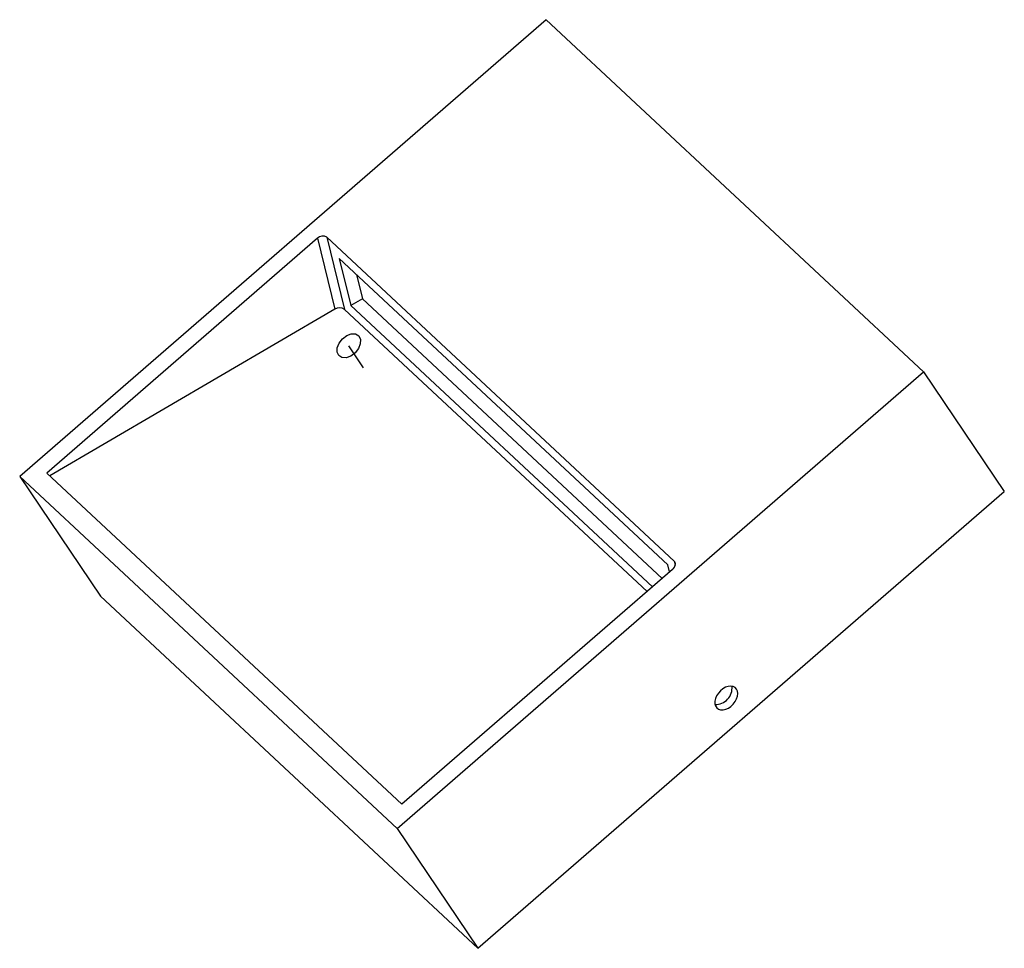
# Model space of a CAD drawing. Header units: millimetres. Extents: x -12 to 129, y -50 to 82.
import ezdxf

# ---------------------------------------------------------------- set-up
doc = ezdxf.new("R2010")
doc.units = ezdxf.units.MM
doc.linetypes.add('CENTERX2', pattern=[20.32, 12.7, -2.54, 2.54, -2.54])

msp = doc.modelspace()

# ---------------------------------------------------------------- linework, layer by layer
at = {"color": 7, "linetype": 'Continuous', "lineweight": 25}
for p, q in [((63.54, 82.18), (-11.5, 17.07)), ((117.38, 31.96), (63.54, 82.18)), ((30.97, 51.02), (-7.64, 17.52)), ((30.97, 51.02), (33.45, 40.89)), ((32.29, 51.19), (81.82, 4.99)), ((32.29, 51.19), (34.82, 40.87)), ((80.91, 4.45), (34.07, 48.14)), ((34.07, 48.14), (35.72, 41.41)), ((36.52, 45.86), (37.37, 42.38)), ((37.37, 42.38), (35.72, 41.41)), ((37.37, 42.38), (80.1, 2.52)), ((33.45, 40.89), (-7.22, 17.13)), ((34.82, 40.87), (77.94, 0.65)), ((35.72, 41.41), (78.71, 1.32)), ((42.34, -33.15), (117.38, 31.96)), ((117.38, 31.96), (128.88, 14.89)), ((-11.5, 17.07), (0, 0)), ((-11.5, 17.07), (42.34, -33.15)), ((42.97, -29.69), (-7.64, 17.52)), ((53.84, -50.22), (128.88, 14.89)), ((81.16, 3.44), (80.91, 4.45)), ((81.58, 3.81), (42.97, -29.69)), ((0, 0), (53.84, -50.22)), ((42.34, -33.15), (53.84, -50.22))]:
    msp.add_line(p, q, dxfattribs=at)
at = {"color": 7, "linetype": 'CENTERX2'}
for p, q in [((36.18, 34.55), (35.41, 35.68)), ((37.52, 32.55), (36.18, 34.55))]:
    msp.add_line(p, q, dxfattribs=at)
at = {"color": 8, "linetype": 'Continuous', "lineweight": 25}
msp.add_line((81.82, 4.99), (81.96, 4.4), dxfattribs=at)
at = {"color": 7, "linetype": 'Continuous', "flags": 128}
msp.add_lwpolyline([(33.75, 34.77), (33.77, 35.4), (34.03, 36.08), (34.51, 36.69), (35.12, 37.15), (35.78, 37.39), (36.38, 37.37), (36.83, 37.09), (37.07, 36.6), (37.06, 35.96), (36.79, 35.29), (36.32, 34.68), (35.71, 34.21), (35.05, 33.98), (34.45, 34), (33.99, 34.28), (33.75, 34.77)], dxfattribs=at)
at = {"color": 7, "linetype": 'Continuous', "lineweight": 25, "flags": 128}
for points in [[(81.58, 3.81), (81.72, 3.95), (81.84, 4.11), (81.92, 4.27), (81.97, 4.43), (81.99, 4.59), (81.97, 4.74), (81.91, 4.87), (81.82, 4.99)], [(90.71, -13.27), (90.5, -13.05), (90.22, -12.9), (89.89, -12.85), (89.53, -12.89), (89.14, -13.01), (88.77, -13.22), (88.42, -13.5), (88.12, -13.84), (87.87, -14.21), (87.7, -14.6), (87.62, -14.99), (87.62, -15.35), (87.71, -15.67), (87.88, -15.93), (88.13, -16.11), (88.44, -16.21), (88.79, -16.22), (89.17, -16.13), (89.55, -15.96), (89.91, -15.72), (90.24, -15.41), (90.52, -15.05), (90.72, -14.67), (90.85, -14.28), (90.89, -13.9), (90.85, -13.56), (90.71, -13.27)]]:
    msp.add_lwpolyline(points, dxfattribs=at)
at = {"color": 7, "linetype": 'Continuous', "lineweight": 25}
for centre, radius, start, end in [((31.73, 50.3), 1.04, 58.0253, 136.8613), ((34.12, 39.88), 1.22, 55.1204, 123.1459), ((87.72, -13.11), 2.35, 267.9639, 6.0186)]:
    msp.add_arc(centre, radius, start, end, dxfattribs=at)

doc.saveas('drawing.dxf')
